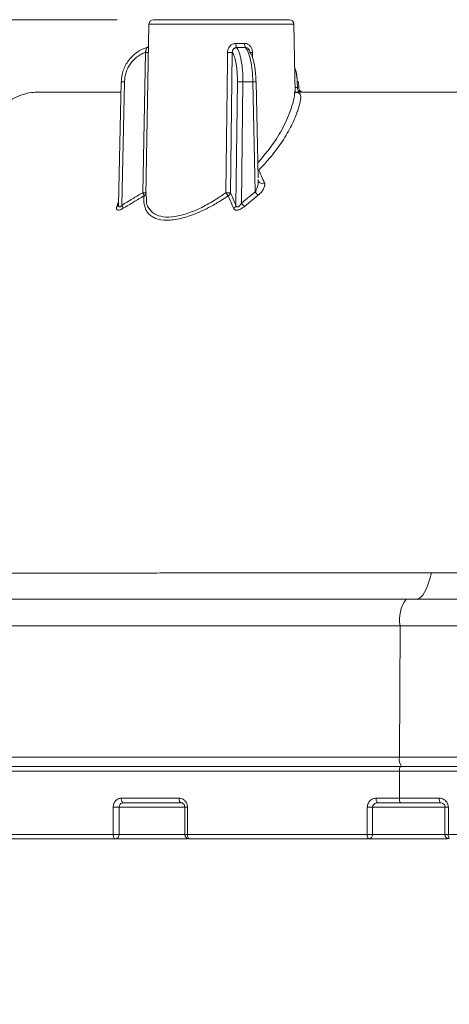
# Model space of a CAD drawing. Header units: millimetres. Extents: x 0 to 420, y 0 to 297.
# Tile 36 of 106: x 62 to 74, y 146 to 173. Entities that reach past the tile are written whole.
import ezdxf

# ---------------------------------------------------------------- set-up
doc = ezdxf.new("R2010")
doc.units = ezdxf.units.MM
doc.styles.add('SLDTEXTSTYLE0', font='TXT', dxfattribs={"width": 0.75})
doc.dimstyles.new('SLDDIMSTYLE0', dxfattribs={"dimtxt": 3.5, "dimasz": 3.302, "dimexe": 0, "dimexo": 0.0625, "dimgap": 0.875, "dimtad": 2, "dimlfac": 2, "dimrnd": 1e-09, "dimzin": 4, "dimdsep": 46, "dimtxsty": 'SLDTEXTSTYLE0', "dimsah": 1, "dimcen": 0.09, "dimadec": 0, "dimazin": 1, "dimtfac": 1, "dimtofl": 0, "dimtmove": 0, "dimatfit": 3, "dimfxl": 1, "dimfrac": 2, "dimtolj": 1, "dimtzin": 12, "dimarcsym": 0})
doc.dimstyles.new('SLDDIMSTYLE7', dxfattribs={"dimtxt": 3.5, "dimasz": 3.302, "dimexe": 0, "dimexo": 0.0625, "dimgap": 0.875, "dimtad": 2, "dimdec": 4, "dimlfac": 2, "dimzin": 12, "dimdsep": 46, "dimtxsty": 'SLDTEXTSTYLE0', "dimsah": 1, "dimcen": 0.09, "dimazin": 3, "dimtfac": 1, "dimtofl": 0, "dimtmove": 0, "dimatfit": 3, "dimfxl": 1, "dimfrac": 2, "dimtolj": 1, "dimtzin": 12, "dimarcsym": 0})
doc.dimstyles.new('SLDDIMSTYLE8', dxfattribs={"dimtxt": 3.5, "dimasz": 3.302, "dimexe": 0, "dimexo": 0.0625, "dimgap": 0.875, "dimtad": 2, "dimlfac": 2, "dimrnd": 1e-09, "dimzin": 12, "dimdsep": 46, "dimtxsty": 'SLDTEXTSTYLE0', "dimsah": 1, "dimcen": 0.09, "dimadec": 0, "dimazin": 3, "dimtfac": 1, "dimtofl": 0, "dimtmove": 0, "dimatfit": 3, "dimfxl": 1, "dimfrac": 2, "dimtolj": 1, "dimtzin": 12, "dimarcsym": 0})

# ---------------------------------------------------------------- blocks, each defined once
blk = doc.blocks.new('_D_7')
at = {"color": 7, "linetype": 'Continuous', "lineweight": 0}
for p, q in [((45.13, 151.853), (45.13, 138.981)), ((143.23, 151.599), (143.23, 138.981)), ((143.23, 139.981), (45.13, 139.981))]:
    blk.add_line(p, q, dxfattribs=at)
for points in [[(45.13, 139.981), (48.432, 139.473), (48.432, 140.489)], [(143.23, 139.981), (139.928, 140.489), (139.928, 139.473)]]:
    blk.add_solid(points, dxfattribs=at)
at = {"color": 7, "linetype": 'Continuous', "lineweight": 0, "insert": (87.068, 144.493), "char_height": 3.5, "attachment_point": 1, "style": 'SLDTEXTSTYLE0'}
blk.add_mtext('196.20', dxfattribs=at)
blk = doc.blocks.new('_D_8')
at = {"color": 7, "linetype": 'Continuous', "lineweight": 0}
for p, q in [((173.506, 156.836), (173.506, 131.598)), ((45.13, 151.853), (45.13, 131.598)), ((45.13, 132.598), (173.506, 132.598))]:
    blk.add_line(p, q, dxfattribs=at)
for points in [[(45.13, 132.598), (48.432, 132.09), (48.432, 133.106)], [(173.506, 132.598), (170.204, 133.106), (170.204, 132.09)]]:
    blk.add_solid(points, dxfattribs=at)
at = {"color": 7, "linetype": 'Continuous', "lineweight": 0, "insert": (101.459, 137.11), "char_height": 3.5, "attachment_point": 1, "style": 'SLDTEXTSTYLE0'}
blk.add_mtext('256.80', dxfattribs=at)
blk = doc.blocks.new('_D_12')
at = {"color": 7, "linetype": 'Continuous', "lineweight": 0}
for start, end in [(50, 74.8773), (0, 50), (335.1227, 0)]:
    blk.add_arc((140.188, 152.474), 14.324, start, end, dxfattribs=at)
for points in [[(149.396, 163.447), (146.923, 165.693), (146.362, 164.846)], [(154.512, 152.474), (153.634, 149.25), (154.644, 149.136)]]:
    blk.add_solid(points, dxfattribs=at)
at = {"color": 7, "linetype": 'Continuous', "lineweight": 0, "insert": (156.311, 162.83), "char_height": 3.5, "attachment_point": 1, "rotation": 292.1294, "style": 'SLDTEXTSTYLE0'}
blk.add_mtext('50°', dxfattribs=at)
blk = doc.blocks.new('_D_13')
at = {"color": 7, "linetype": 'Continuous', "lineweight": 0}
for p, q in [((64.996, 173.224), (34.123, 173.224)), ((35.123, 150.599), (35.123, 173.224)), ((46.429, 150.599), (34.123, 150.599))]:
    blk.add_line(p, q, dxfattribs=at)
for points in [[(35.123, 173.224), (34.615, 169.922), (35.631, 169.922)], [(35.123, 150.599), (35.631, 153.901), (34.615, 153.901)]]:
    blk.add_solid(points, dxfattribs=at)
at = {"color": 7, "linetype": 'Continuous', "lineweight": 0, "insert": (30.611, 156.093), "char_height": 3.5, "attachment_point": 1, "rotation": 90, "style": 'SLDTEXTSTYLE0'}
blk.add_mtext('45.25', dxfattribs=at)

msp = doc.modelspace()

# ---------------------------------------------------------------- linework, layer by layer
at = {"color": 7, "linetype": 'Continuous', "lineweight": 15}
for p, q in [((65.87087963, 173.10104612), (65.78823965, 168.36652998)), ((69.90816857, 171.21040914), (69.87516809, 173.10104612)), ((65.70081826, 168.44671313), (65.77226933, 172.32140247)), ((68.17434583, 172.32140247), (68.1234714, 168.44671313)), ((65.10327797, 171.50858138), (65.03058266, 168.10810659)), ((65.19590173, 171.50808964), (65.12307044, 168.10120735)), ((68.27203598, 168.10120735), (68.31408519, 171.50808964)), ((68.42574518, 168.1531081), (68.46715551, 171.50808964)), ((68.74124002, 171.50808964), (68.80628545, 168.46547369)), ((68.89046397, 168.86100266), (68.83386377, 171.50858138)), ((69.97493323, 171.34668026), (69.97094903, 171.50808964)), ((70.01160405, 171.34418432), (70.00753604, 171.50899116)), ((69.89498198, 171.21017817), (69.89702437, 171.23407219)), ((68.89453199, 168.7595332), (68.89415573, 168.75927243)), ((65.7965843, 168.36638097), (65.80018293, 168.28001384)), ((68.42574518, 168.1531081), (68.80628545, 168.46547369)), ((68.89166537, 168.37859247), (68.51193722, 168.06622688)), ((47.68009338, 156.48695175), (72.80903444, 156.48695175)), ((72.79459614, 152.85322908), (72.80903444, 156.48695175)), ((72.80903444, 156.48695175), (115.93701172, 156.48695175)), ((47.6183318, 152.85322908), (72.79459614, 152.85322908)), ((72.79459614, 152.85322908), (115.95145095, 152.85322908)), ((72.9625462, 152.59886626), (73.02469894, 152.59886626)), ((47.61188332, 152.47386042), (72.79308926, 152.47386042)), ((72.79308926, 152.47386042), (115.95295969, 152.47386042)), ((72.79308926, 152.47386042), (72.79308926, 151.72386263)), ((64.88216337, 150.7238606), (64.88216337, 151.47386584)), ((64.88216337, 151.47386584), (65.04507404, 151.47386584)), ((65.04507404, 150.7238606), (65.04507404, 151.47386584)), ((65.10613713, 151.72386263), (66.70275185, 151.72386263)), ((66.6341022, 151.59886424), (66.75376411, 151.59886424)), ((66.86014164, 151.47386584), (66.86014164, 150.7238606)), ((66.93499017, 151.47386584), (66.93499017, 150.7238606)), ((71.9052371, 150.7238606), (71.9052371, 151.47386584)), ((71.9052371, 151.47386584), (72.05068361, 151.47386584)), ((72.05068361, 150.7238606), (72.05068361, 151.47386584)), ((72.15196587, 151.72386263), (72.79308926, 151.72386263)), ((72.79308926, 151.72386263), (73.89418915, 151.72386263)), ((74.04595468, 151.47386584), (74.04595468, 150.7238606)), ((74.14428185, 151.47386584), (74.14428185, 150.7238606)), ((60.35370793, 150.7238606), (64.88216337, 150.7238606)), ((64.88216337, 150.7238606), (65.04507404, 150.7238606)), ((66.86014164, 150.7238606), (66.93499017, 150.7238606)), ((66.93499017, 150.7238606), (71.9052371, 150.7238606)), ((71.9052371, 150.7238606), (72.05068361, 150.7238606)), ((74.04595468, 150.7238606), (74.14428185, 150.7238606)), ((74.14428185, 150.7238606), (79.11828387, 150.7238606)), ((64.9399184, 150.59886221), (66.92937989, 150.59886221)), ((71.9369803, 150.59886221), (74.11519199, 150.59886221))]:
    msp.add_line(p, q, dxfattribs=at)
at = {"color": 8, "linetype": 'Continuous', "lineweight": 15}
for p, q in [((69.87516809, 173.10104612), (65.87087963, 173.10104612)), ((68.73003434, 172.32140247), (68.73301271, 172.17134777)), ((69.90578998, 171.34668026), (69.97493323, 171.34668026)), ((64.98431641, 168.06622688), (65.03267068, 168.20577625)), ((66.86014164, 151.47386584), (65.04507404, 151.47386584)), ((66.93499017, 151.47386584), (66.86014164, 151.47386584)), ((74.04595468, 151.47386584), (72.05068361, 151.47386584)), ((74.14428185, 151.47386584), (74.04595468, 151.47386584)), ((66.86014164, 150.7238606), (65.04507404, 150.7238606)), ((74.04595468, 150.7238606), (72.05068361, 150.7238606))]:
    msp.add_line(p, q, dxfattribs=at)
at = {"color": 8, "linetype": 'Continuous', "lineweight": 15, "flags": 128}
msp.add_lwpolyline([(69.97094903, 171.50808964), (69.98648349, 171.50847707), (69.99802723, 171.50876019), (70.00513602, 171.50893156), (70.00753604, 171.50899116)], dxfattribs=at)
at = {"color": 7, "linetype": 'Continuous', "lineweight": 15, "flags": 128}
for points in [[(73.26793991, 157.22386632), (73.32420111, 157.2357351), (73.37992772, 157.27123711), (73.43459077, 157.33004455), (73.4876715, 157.41157625), (73.5386642, 157.51507971), (73.58708646, 157.63955656), (73.63247726, 157.78382961), (73.6744054, 157.94653539)], [(65.10613713, 151.72386263), (65.1072305, 151.69947688), (65.11046964, 151.6760299), (65.11573162, 151.65441576), (65.12280967, 151.63547639), (65.13143558, 151.61992703), (65.1412778, 151.60837863), (65.15195634, 151.60126332), (65.16306143, 151.59886424)], [(66.70275185, 151.72386263), (66.70373346, 151.69947688), (66.70663547, 151.6760299), (66.71134982, 151.65441576), (66.71769399, 151.63547639), (66.72542397, 151.61992703), (66.73424359, 151.60837863), (66.743812, 151.60126332), (66.75376411, 151.59886424)], [(64.9399184, 150.59886221), (64.92865126, 150.6012613), (64.91781626, 150.6083766), (64.90783062, 150.61993245), (64.89907991, 150.63547436), (64.89189755, 150.65441374), (64.88655921, 150.67602787), (64.8832735, 150.69947485), (64.88216337, 150.7238606)], [(66.93499017, 150.7238606), (66.93595316, 150.69947485), (66.93880673, 150.67602787), (66.94344286, 150.65441374), (66.94967899, 150.63547436), (66.95727858, 150.61993245), (66.9659492, 150.6083766), (66.97535742, 150.6012613), (66.98514189, 150.59886221)]]:
    msp.add_lwpolyline(points, dxfattribs=at)
at = {"color": 7, "linetype": 'Continuous', "lineweight": 15}
for centre, radius, start, end in [((65.99586115, 173.09886302), 0.125, 90, 179.000000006), ((69.75018683, 173.09886302), 0.125, 0.999999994, 90), ((65.77879333, 172.57008088), 0.12205924, 286.224723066, 311.71976036), ((68.54909119, 172.55133398), 0.27567306, 175.920656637, 200.924042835), ((68.69915368, 172.55509827), 0.18865245, 175.181571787, 212.807524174), ((65.8367526, 175.62134222), 3.30056972, 268.880540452, 270.35602938), ((68.10871273, 175.32269934), 3.00201443, 268.747241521, 271.252758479), ((68.66604009, 175.5826253), 3.26185065, 269.937137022, 271.12415806), ((68.39062035, 168.51948688), 2.98958259, 88.533032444, 91.466967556), ((70.08488489, 171.33259491), 0.1108502, 172.699886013, 258.775925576), ((68.99582315, 168.82014563), 0.11723957, 207.509678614, 303.922859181), ((69.14305597, 168.71102929), 0.41678764, 216.097590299, 232.903120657), ((64.9550334, 168.14520952), 0.08423629, 290.342388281, 334.159766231), ((64.87128943, 167.9461737), 0.29568414, 13.324477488, 31.622602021), ((68.14772154, 168.1269199), 0.12694572, 297.500985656, 348.314025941), ((68.76093909, 168.39944833), 0.41597893, 216.312857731, 233.230840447), ((73.74249514, 156.65895017), 0.94917456, 143.475553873, 190.440154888), ((73.11791427, 152.79200865), 0.32906315, 169.277956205, 215.940603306), ((72.95173051, 152.50349181), 0.16138484, 143.773753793, 190.579931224), ((72.30179455, 151.69451524), 0.1526758, 168.917613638, 218.792181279), ((72.95170542, 151.69423121), 0.16136018, 169.418423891, 216.229369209), ((74.05910648, 151.69407305), 0.16758623, 169.760878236, 214.619115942), ((64.92906083, 150.7147268), 0.11637221, 275.353506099, 4.50165022), ((66.98514121, 150.72386302), 0.125, 180, 270), ((72.05209737, 150.69462583), 0.14974181, 168.741575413, 219.756402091), ((71.93105157, 150.71846884), 0.11975348, 272.837747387, 2.58054713), ((74.17095436, 150.72386302), 0.125, 180, 270), ((74.31073774, 150.6940341), 0.16910701, 169.841228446, 214.249028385)]:
    msp.add_arc(centre, radius, start, end, dxfattribs=at)
at = {"color": 8, "linetype": 'Continuous', "lineweight": 15}
for centre, radius, start, end in [((65.14255024, 170.18235479), 1.32680793, 87.695491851, 91.69614876), ((68.79746572, 169.64096776), 1.86796826, 88.883500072, 91.724859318)]:
    msp.add_arc(centre, radius, start, end, dxfattribs=at)
at = {"color": 7, "linetype": 'Continuous', "lineweight": 15}
for points, knots in [([(67.87302399, 173.22386302), (67.37518423, 173.22386302), (66.89769708, 173.22386302), (66.19364459, 173.22386302), (65.99586221, 173.22386302), (65.99586115, 173.22386302)], [0, 0, 0, 0, 0.5, 0.5, 1, 1, 1, 1]), ([(69.75018683, 173.22386302), (69.75018576, 173.22386302), (69.55240339, 173.22386302), (68.8483509, 173.22386302), (68.37086374, 173.22386302), (67.87302399, 173.22386302)], [0, 0, 0, 0, 0.5, 0.5, 1, 1, 1, 1]), ([(65.81289846, 172.45288396), (65.61487741, 172.39468862), (65.43623961, 172.26992221), (65.24651923, 172.01575801), (65.19718216, 171.92205163), (65.12813009, 171.71979363), (65.10971267, 171.61549631), (65.10752729, 171.50809027)], [0, 0, 0, 0, 0.5, 0.5, 0.75, 0.75, 1, 1, 1, 1]), ([(65.77226948, 172.3214), (65.77465812, 172.32984395), (65.77939079, 172.34657418), (65.78552303, 172.37121348), (65.7910693, 172.39396738), (65.79752064, 172.42032674), (65.80437969, 172.44710794), (65.8099774, 172.45090338), (65.81289846, 172.45288396)], [0, 0, 0, 0, 0.1298327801, 0.2572411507, 0.3814946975, 0.501695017, 0.7399685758, 1, 1, 1, 1]), ([(65.84779586, 172.46404383), (65.84271973, 172.46166467), (65.83235108, 172.45680491), (65.81654764, 172.45234863), (65.80848101, 172.450074)], [0, 0, 0, 0, 0.4895652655, 1, 1, 1, 1]), ([(65.86085859, 172.46560846), (65.86030547, 172.46629426), (65.85815072, 172.46896591), (65.85381264, 172.46659849), (65.8479542, 172.46411106), (65.84779586, 172.46404383)], [0, 0, 0, 0, 0.2515060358, 0.9797699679, 1, 1, 1, 1]), ([(68.04307916, 172.3214), (68.04354339, 172.3320769), (68.04446566, 172.35328879), (68.05036575, 172.38457411), (68.0610971, 172.41999764), (68.07907196, 172.45822084), (68.10705945, 172.49647863), (68.14189376, 172.52846798), (68.18283962, 172.55229497), (68.22751843, 172.56822603), (68.25866671, 172.57004266), (68.27411625, 172.5709437)], [0, 0, 0, 0, 0.08440537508, 0.16768878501, 0.25094635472, 0.37683107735, 0.50000135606, 0.62458296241, 0.74970327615, 0.87585290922, 1, 1, 1, 1]), ([(68.29159747, 172.45288393), (68.28452274, 172.45263301), (68.27045476, 172.45213407), (68.25022045, 172.4465987), (68.23179371, 172.43803606), (68.21583724, 172.42680811), (68.19542308, 172.40655574), (68.1758546, 172.37095587), (68.17485713, 172.3382055), (68.17434529, 172.3214)], [0, 0, 0, 0, 0.1059824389, 0.2107442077, 0.3125847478, 0.4100540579, 0.5021258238, 0.7445212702, 1, 1, 1, 1]), ([(68.46715506, 171.50809027), (68.46806744, 171.6154963), (68.46459836, 171.71979364), (68.4489567, 171.92205162), (68.4370718, 172.01575791), (68.38987328, 172.26992237), (68.34381613, 172.39468773), (68.29159747, 172.45288393)], [0, 0, 0, 0, 0.25, 0.25, 0.5, 0.5, 1, 1, 1, 1]), ([(68.51116801, 172.5709437), (68.5211007, 172.57056659), (68.54097885, 172.5698119), (68.5702459, 172.56277495), (68.60282071, 172.54980866), (68.63717529, 172.52849258), (68.66973967, 172.49668543), (68.69586779, 172.45844594), (68.71462458, 172.4154204), (68.7270248, 172.36918517), (68.72902923, 172.33736766), (68.73003516, 172.3214)], [0, 0, 0, 0, 0.0828008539, 0.1657082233, 0.2504849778, 0.3752828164, 0.4995795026, 0.6224133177, 0.7486337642, 0.8738514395, 1, 1, 1, 1]), ([(68.54059148, 172.45288396), (68.59437954, 172.39468862), (68.64381148, 172.26992221), (68.69779668, 172.01575801), (68.71217252, 171.92205163), (68.73315253, 171.71979363), (68.7393569, 171.61549631), (68.74123973, 171.50809027)], [0, 0, 0, 0, 0.5, 0.5, 0.75, 0.75, 1, 1, 1, 1]), ([(68.66244934, 172.3214), (68.66135887, 172.32984395), (68.65919829, 172.34657418), (68.65161812, 172.37121348), (68.64068453, 172.39396738), (68.62174381, 172.42032674), (68.58898524, 172.44710794), (68.55718556, 172.45090338), (68.54059148, 172.45288396)], [0, 0, 0, 0, 0.1298327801, 0.2572411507, 0.3814946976, 0.501695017, 0.7399685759, 1, 1, 1, 1]), ([(65.77226948, 172.3214), (65.75192108, 172.31371735), (65.71128389, 172.29837456), (65.65267901, 172.26926158), (65.5961049, 172.23577483), (65.52427667, 172.18523885), (65.44168401, 172.11208416), (65.35721181, 172.00981845), (65.28845171, 171.89565075), (65.23790751, 171.771939), (65.20436298, 171.64180981), (65.19872341, 171.55267874), (65.19590217, 171.50809027)], [0, 0, 0, 0, 0.0626555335, 0.1251275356, 0.1877911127, 0.2510179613, 0.3761119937, 0.5008085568, 0.6255046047, 0.7504593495, 0.8751654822, 1, 1, 1, 1]), ([(68.31408527, 171.50809027), (68.31423562, 171.53042876), (68.31453549, 171.57498523), (68.31330717, 171.64127041), (68.31083923, 171.70672181), (68.30577943, 171.79233142), (68.2962826, 171.895584), (68.27995716, 172.00965498), (68.25916126, 172.11208807), (68.23418606, 172.1995323), (68.20596266, 172.2724441), (68.1848699, 172.30510384), (68.17434529, 172.3214)], [0, 0, 0, 0, 0.0625697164, 0.1248018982, 0.1870634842, 0.2497208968, 0.3744280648, 0.4993724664, 0.6238215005, 0.7491638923, 0.8748408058, 1, 1, 1, 1]), ([(68.66244934, 172.3214), (68.66802191, 172.31371735), (68.67915073, 172.29837456), (68.69530947, 172.26926158), (68.71099252, 172.23577483), (68.73102971, 172.18523885), (68.7543052, 172.11208416), (68.7785399, 172.00981845), (68.79875081, 171.89565075), (68.81423015, 171.771939), (68.82525487, 171.64180981), (68.82816087, 171.55267874), (68.82961462, 171.50809027)], [0, 0, 0, 0, 0.0626555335, 0.1251275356, 0.1877911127, 0.2510179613, 0.3761119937, 0.5008085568, 0.6255046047, 0.7504593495, 0.8751654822, 1, 1, 1, 1]), ([(69.97094903, 171.50808964), (69.9654022, 171.61665895), (69.95822047, 171.75722839), (69.90759836, 171.87621811), (69.89607442, 171.90330569)], [0, 0, 0, 0, 0.7723535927, 1, 1, 1, 1]), ([(69.97094903, 171.50808964), (69.96548982, 171.59864054), (69.95763412, 171.7289417), (69.91084534, 171.84070481), (69.89657175, 171.87479977)], [0, 0, 0, 0, 0.6949354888, 1, 1, 1, 1]), ([(69.97493325, 171.34668147), (69.98060789, 171.3465429), (69.99180717, 171.34626941), (70.00311864, 171.34599542), (70.01027591, 171.34581382), (70.01113928, 171.34579004), (70.01156489, 171.34577831)], [0, 0, 0, 0, 0.26030265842, 0.51372567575, 0.76028545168, 1, 1, 1, 1]), ([(70.13652701, 171.22386489), (70.12102772, 171.2254818), (70.09720343, 171.22796718), (70.06846358, 171.2431101), (70.04861048, 171.25874937), (70.03248109, 171.27820678), (70.01664528, 171.30657125), (70.0135674, 171.33032475), (70.01156494, 171.34577874)], [0, 0, 0, 0, 0.2397908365, 0.3685878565, 0.4999932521, 0.6314172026, 0.7602005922, 1, 1, 1, 1]), ([(65.09719085, 171.22386489), (64.93326821, 171.22386319), (64.56370207, 171.22385935), (64.07453712, 171.22389429), (63.49592122, 171.22371197), (63.15901631, 171.22458807), (62.94396956, 171.22334348), (62.79281784, 171.22530142), (62.60622583, 171.2106455), (62.40130036, 171.16684089), (62.21191594, 171.0931675), (62.07158562, 171.02126671), (61.87474817, 170.89215533), (61.61479012, 170.62856867), (61.26696635, 170.28242418), (60.8615372, 169.87646932), (60.05273918, 169.06794182), (59.09989067, 168.1149072), (57.94913978, 166.9642051), (56.92525365, 165.94030353), (55.70265333, 164.71770661), (54.27522316, 163.29027063), (52.64295585, 161.6580128), (50.8480655, 159.86311261), (49.59725491, 158.61230636), (48.95881045, 157.97386412)], [0, 0, 0, 0, 0.06169710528, 0.13909708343, 0.21953043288, 0.36426790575, 0.39897113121, 0.4269386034, 0.44853045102, 0.46399285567, 0.47009843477, 0.4754571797, 0.4804829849, 0.49072510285, 0.50642537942, 0.52245846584, 0.5394473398, 0.60372669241, 0.6370554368, 0.67786125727, 0.72687944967, 0.784110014, 0.84955276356, 0.92320803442, 1, 1, 1, 1]), ([(118.83811507, 171.22386489), (118.39798129, 171.22386489), (117.4830707, 171.22386489), (115.91205154, 171.22386489), (114.17243244, 171.22386489), (111.85640121, 171.22386489), (108.9405763, 171.22386489), (105.48806681, 171.22386489), (101.93504625, 171.22386489), (98.377935, 171.22386489), (94.55931292, 171.22386489), (90.42605511, 171.22386489), (85.98546836, 171.22386489), (81.60924445, 171.22386489), (78.0885164, 171.22386489), (75.41638185, 171.22386489), (73.59292739, 171.22386489), (71.92149247, 171.22386489), (70.68682393, 171.22386489), (70.06968759, 171.22386489), (69.90793388, 171.22386489)], [0, 0, 0, 0, 0.0343020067, 0.071303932, 0.1088187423, 0.1477198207, 0.2137553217, 0.2823439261, 0.3526994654, 0.4226675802, 0.4904907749, 0.5754795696, 0.6636986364, 0.7503499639, 0.8335443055, 0.8733755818, 0.9115167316, 0.9491020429, 0.9866594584, 1, 1, 1, 1]), ([(70.00396587, 170.7845232), (69.99954262, 170.76973339), (69.98911747, 170.73487532), (69.96494651, 170.6643993), (69.9183938, 170.53783519), (69.84030383, 170.35970826), (69.72799145, 170.14364244), (69.59781939, 169.92713656), (69.44960665, 169.70950524), (69.30292018, 169.5172383), (69.1636416, 169.35027816), (69.03775308, 169.20865535), (68.94810486, 169.11600452), (68.90330308, 169.06970217)], [0, 0, 0, 0, 0.0266476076, 0.0628057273, 0.1256146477, 0.2509768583, 0.3741453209, 0.4996822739, 0.6241031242, 0.7495622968, 0.833274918, 0.9166789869, 1, 1, 1, 1]), ([(68.90330308, 169.06970217), (68.92953667, 169.01278652), (68.98232967, 168.89824835), (69.03483665, 168.78156565), (69.06125217, 168.72286424)], [0, 0, 0, 0, 0.4969142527, 1, 1, 1, 1]), ([(68.80628481, 168.46547297), (68.81127259, 168.47412742), (68.82256929, 168.49372869), (68.83866396, 168.52749947), (68.85569645, 168.56864673), (68.8727226, 168.6203142), (68.88547702, 168.67479133), (68.89216834, 168.72460167), (68.89243193, 168.75223627), (68.89254204, 168.76378125)], [0, 0, 0, 0, 0.0894251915, 0.2025370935, 0.3394311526, 0.5001584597, 0.7138833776, 0.8804683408, 1, 1, 1, 1]), ([(68.89254204, 168.76378125), (68.89220647, 168.77220788), (68.89157634, 168.78803124), (68.88866214, 168.8028271), (68.88729988, 168.80974352)], [0, 0, 0, 0, 0.532543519, 1, 1, 1, 1]), ([(69.06125217, 168.72286424), (69.0633653, 168.71738869), (69.0676431, 168.70630404), (69.07052903, 168.68762713), (69.07091852, 168.66730288), (69.06790331, 168.63915183), (69.05854592, 168.60227893), (69.03908016, 168.55679333), (69.01259385, 168.5106219), (68.97899056, 168.46469417), (68.93933272, 168.41996966), (68.90741881, 168.3922681), (68.89166496, 168.37859361)], [0, 0, 0, 0, 0.0597567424, 0.1209707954, 0.184215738, 0.2500122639, 0.372905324, 0.4993970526, 0.6259417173, 0.74970961, 0.8764476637, 1, 1, 1, 1]), ([(65.12306983, 168.10120767), (65.21966432, 168.15970085), (65.41164476, 168.27595537), (65.60483267, 168.39003467), (65.70081856, 168.44671525)], [0, 0, 0, 0, 0.5031475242, 1, 1, 1, 1]), ([(65.73541593, 168.35982328), (65.63962484, 168.30312307), (65.44688722, 168.18903874), (65.25535424, 168.07279193), (65.15901364, 168.01432008)], [0, 0, 0, 0, 0.497002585, 1, 1, 1, 1]), ([(65.73541593, 168.35982328), (65.73472769, 168.36356619), (65.73332323, 168.37120418), (65.72859558, 168.38600604), (65.72177481, 168.40359037), (65.71264135, 168.42417072), (65.70484618, 168.43903511), (65.70081856, 168.44671525)], [0, 0, 0, 0, 0.17961472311, 0.36653211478, 0.56409946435, 0.77477870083, 1, 1, 1, 1]), ([(65.70081856, 168.44671525), (65.72623885, 168.4463409), (65.75245428, 168.44608263), (65.78716121, 168.44608263), (65.79477576, 168.4463409), (65.79323625, 168.44671525)], [0, 0, 0, 0, 0.5, 0.5, 1, 1, 1, 1]), ([(68.05940014, 168.35982328), (68.03094553, 168.34038502), (67.97441437, 168.30176676), (67.88867296, 168.24614325), (67.80302975, 168.192745), (67.7173926, 168.1416994), (67.58632827, 168.06707115), (67.4100509, 167.97514503), (67.18682053, 167.87501796), (66.96760534, 167.79367299), (66.68185942, 167.7123417), (66.35084694, 167.6687486), (66.09006109, 167.71252103), (65.93473355, 167.79384419), (65.84530806, 167.87543387), (65.78131243, 167.97567372), (65.74692529, 168.07756721), (65.73172305, 168.17556793), (65.72772748, 168.26432956), (65.73283515, 168.32776899), (65.73541593, 168.35982328)], [0, 0, 0, 0, 0.0257369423, 0.0511319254, 0.0762173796, 0.1010268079, 0.1255946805, 0.1891710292, 0.2507754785, 0.3138471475, 0.3753119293, 0.5002627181, 0.6246476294, 0.6863291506, 0.7496491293, 0.8111374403, 0.8746030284, 0.9156148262, 0.9573623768, 1, 1, 1, 1]), ([(65.79323625, 168.44671525), (65.79324926, 168.44496037), (65.7932799, 168.4408274), (65.79248874, 168.43194988), (65.78932806, 168.41668907), (65.78031592, 168.39757287), (65.76240456, 168.37589006), (65.74539695, 168.36576515), (65.73541593, 168.35982328)], [0, 0, 0, 0, 0.0516758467, 0.1217033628, 0.2463365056, 0.5003556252, 0.706780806, 1, 1, 1, 1]), ([(67.87302399, 168.3599835), (67.89340923, 168.37409731), (67.9345457, 168.40257831), (67.97500042, 168.43191593), (67.99540774, 168.44671525)], [0, 0, 0, 0, 0.4955515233, 1, 1, 1, 1]), ([(68.05940014, 168.35982328), (68.05702793, 168.36270469), (68.0520543, 168.36874591), (68.04246884, 168.3811032), (68.03129818, 168.39622825), (68.0152289, 168.41775448), (68.00314487, 168.4354105), (67.99540774, 168.44671525)], [0, 0, 0, 0, 0.151944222, 0.3185697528, 0.5005343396, 0.6802033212, 1, 1, 1, 1]), ([(67.99540774, 168.44671525), (68.0041138, 168.44659407), (68.02082492, 168.44636146), (68.04419052, 168.44608562), (68.06413859, 168.44590319), (68.08054163, 168.44581991), (68.0935432, 168.44582959), (68.10348954, 168.44591873), (68.11082828, 168.44606656), (68.11604751, 168.44624991), (68.11959889, 168.44643578), (68.12192713, 168.44660659), (68.12302021, 168.44668348), (68.1234718, 168.44671525)], [0, 0, 0, 0, 0.1523983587, 0.2925259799, 0.420371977, 0.5359261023, 0.6391789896, 0.730122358, 0.8087491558, 0.8750536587, 0.9290315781, 0.9706803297, 1, 1, 1, 1]), ([(68.1234718, 168.44671525), (68.12228613, 168.44115408), (68.12003521, 168.43059646), (68.11294039, 168.41407514), (68.10228079, 168.39663138), (68.08491401, 168.37683808), (68.06863535, 168.3659821), (68.05940014, 168.35982328)], [0, 0, 0, 0, 0.1633475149, 0.3101075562, 0.5003436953, 0.7165347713, 1, 1, 1, 1]), ([(68.20634035, 168.01432008), (68.18179361, 168.07279193), (68.13299268, 168.18903874), (68.08383275, 168.30312307), (68.05940014, 168.35982328)], [0, 0, 0, 0, 0.50299741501, 1, 1, 1, 1]), ([(68.1234718, 168.44671525), (68.14816688, 168.39003467), (68.19786992, 168.27595537), (68.24721011, 168.15970085), (68.2720355, 168.10120767)], [0, 0, 0, 0, 0.4968524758, 1, 1, 1, 1]), ([(65.15901364, 168.01432008), (65.14857796, 168.00820148), (65.12827104, 167.99629521), (65.09854537, 167.98231594), (65.06561944, 167.97020888), (65.03106141, 167.96332081), (65.0013079, 167.96749231), (64.98198851, 167.98197163), (64.97401757, 168.00473451), (64.97445799, 168.03321892), (64.98096199, 168.05499462), (64.98431608, 168.06622425)], [0, 0, 0, 0, 0.0874099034, 0.1700919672, 0.2500803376, 0.3751667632, 0.499353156, 0.6203496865, 0.7494193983, 0.8707766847, 1, 1, 1, 1]), ([(65.03580447, 168.15310764), (65.03400051, 168.14169957), (65.03066117, 168.12058189), (65.0300611, 168.09334289), (65.03301651, 168.07272936), (65.03988409, 168.05723495), (65.05287514, 168.04934445), (65.07371867, 168.05496514), (65.09847022, 168.07314811), (65.11429946, 168.09120374), (65.12306983, 168.10120767)], [0, 0, 0, 0, 0.1584699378, 0.2933464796, 0.4062056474, 0.4997431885, 0.6086276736, 0.7167734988, 0.8430749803, 1, 1, 1, 1]), ([(68.51193658, 168.06622425), (68.5024456, 168.05863179), (68.48389595, 168.04379272), (68.45452114, 168.02372205), (68.41877812, 168.00240165), (68.37642763, 167.98217208), (68.32818002, 167.96758575), (68.28360538, 167.96327583), (68.24749857, 167.97103515), (68.22047523, 167.98814134), (68.21115807, 168.00539734), (68.20634035, 168.01432008)], [0, 0, 0, 0, 0.0868624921, 0.16976841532, 0.2497691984, 0.37860591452, 0.49958991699, 0.62402713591, 0.74958446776, 0.87051510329, 1, 1, 1, 1]), ([(68.2720355, 168.10120767), (68.274128, 168.09300488), (68.27797581, 168.07792115), (68.28920116, 168.06112121), (68.30390823, 168.05179203), (68.32202443, 168.05076701), (68.34986724, 168.06134167), (68.38839598, 168.09651976), (68.41191196, 168.13214823), (68.42574587, 168.15310764)], [0, 0, 0, 0, 0.1282285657, 0.2357936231, 0.3279553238, 0.4128857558, 0.5007973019, 0.706330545, 1, 1, 1, 1]), ([(61.21715797, 157.94229776), (61.31096062, 157.94230423), (61.49857578, 157.94231717), (61.78360939, 157.94234214), (62.0712075, 157.94237118), (62.36152857, 157.94240469), (62.65439689, 157.94244257), (62.94973432, 157.94248484), (63.24742027, 157.9425315), (63.54734179, 157.94258254), (63.84938717, 157.94263797), (64.15344346, 157.94269779), (64.45939643, 157.94276199), (64.76713058, 157.94283058), (65.07652912, 157.94290356), (65.38747395, 157.94298092), (65.69984569, 157.94306267), (66.01352368, 157.94314881), (66.32838817, 157.94323933), (66.64433054, 157.94333425), (66.96124214, 157.94343355), (67.27902547, 157.94353724), (67.59758471, 157.94364532), (67.916823, 157.94375779), (68.2366425, 157.94387464), (68.55694432, 157.94399588), (68.87762855, 157.9441215), (69.19859429, 157.94425151), (69.51973957, 157.94438591), (69.84096154, 157.9445247), (70.16216297, 157.94466787), (70.48325921, 157.94481544), (70.80417786, 157.9449674), (71.12485478, 157.94512374), (71.44522562, 157.94528447), (71.76522557, 157.94544959), (72.08478872, 157.94561909), (72.40385039, 157.94579299), (72.7223384, 157.94597125), (73.04020547, 157.946154), (73.35730841, 157.94634074), (73.56888791, 157.94646946), (73.67440522, 157.94653366)], [0, 0, 0, 0, 0.0260895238, 0.05218178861, 0.07827069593, 0.10435006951, 0.13041366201, 0.15645536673, 0.1824705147, 0.20845498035, 0.23440449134, 0.26031462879, 0.28618083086, 0.31199839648, 0.33776248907, 0.36346814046, 0.38911025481, 0.4146836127, 0.44018287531, 0.46560315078, 0.49094179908, 0.51619666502, 0.54136544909, 0.56644570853, 0.59143485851, 0.61633017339, 0.64112878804, 0.66582769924, 0.69042376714, 0.71491371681, 0.73929417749, 0.76356307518, 0.7877200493, 0.81176474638, 0.83569669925, 0.85951532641, 0.88321993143, 0.90680970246, 0.93028371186, 0.95364091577, 0.97688015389, 1, 1, 1, 1]), ([(73.67440522, 157.94653366), (73.89104656, 157.94666221), (74.39128216, 157.94695906), (75.23907879, 157.94742945), (76.27615381, 157.94800253), (77.49084629, 157.94867337), (79.23374472, 157.94963439), (81.42257897, 157.95091613), (83.48532026, 157.95234296), (85.01323038, 157.95337403), (86.04570819, 157.95395351), (87.1195389, 157.95447301), (88.2367224, 157.95492421), (89.39987184, 157.95530801), (90.61247505, 157.95562988), (91.43805786, 157.95578337), (91.85969041, 157.95586175)], [0, 0, 0, 0, 0.0363313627, 0.0838909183, 0.1418424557, 0.2094575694, 0.2861306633, 0.4312142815, 0.5714388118, 0.625778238, 0.6822225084, 0.7408532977, 0.8017799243, 0.8651426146, 0.9311271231, 1, 1, 1, 1]), ([(58.18683482, 157.22386302), (58.29064693, 157.22386302), (58.49820454, 157.22386302), (58.81402666, 157.22386302), (59.13298126, 157.22386302), (59.4553993, 157.22386302), (59.78119213, 157.22386302), (60.11038341, 157.22386302), (60.44296699, 157.22386302), (60.77894362, 157.22386302), (61.11831635, 157.22386302), (61.92198114, 157.22386302), (63.2218116, 157.22386302), (65.06716406, 157.22386302), (66.97646948, 157.22386302), (68.50379724, 157.22386302), (69.60982681, 157.22386302), (70.27506193, 157.22386302), (70.94462585, 157.22386302), (71.61860865, 157.22386302), (72.29669887, 157.22386302), (72.75198617, 157.22386302), (72.97973581, 157.22386302)], [0, 0, 0, 0, 0.0249216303, 0.0498272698, 0.0747209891, 0.0996068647, 0.1244889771, 0.1493714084, 0.1742582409, 0.1991535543, 0.2240614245, 0.2489859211, 0.3744857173, 0.5000014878, 0.6255012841, 0.7510170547, 0.7925434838, 0.8340330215, 0.8755045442, 0.9169769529, 0.9584691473, 1, 1, 1, 1]), ([(72.97973581, 157.22386302), (73.19960535, 157.22386302), (73.63927698, 157.22386302), (74.30006546, 157.22386302), (74.96164619, 157.22386302), (75.62411994, 157.22386302), (76.28745969, 157.22386302), (76.95167269, 157.22386302), (77.61675698, 157.22386302), (78.28271308, 157.22386302), (78.94954085, 157.22386302), (79.61724031, 157.22386302), (80.28581148, 157.22386302), (80.95525423, 157.22386302), (81.62556902, 157.22386302), (82.52030104, 157.22386302), (83.64007945, 157.22386302), (84.98565747, 157.22386302), (86.33277733, 157.22386302), (87.6814335, 157.22386302), (89.03163959, 157.22386302), (90.38334564, 157.22386302), (91.28530667, 157.22386302), (91.73640598, 157.22386302)], [0, 0, 0, 0, 0.03573752, 0.0714640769, 0.1071815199, 0.1428916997, 0.1785964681, 0.2142976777, 0.2499971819, 0.2856968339, 0.3213984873, 0.3571039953, 0.3928152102, 0.4285339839, 0.4642621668, 0.5000016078, 0.5714652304, 0.6428923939, 0.7142979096, 0.7856966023, 0.8571033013, 0.9285328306, 1, 1, 1, 1]), ([(47.73360318, 152.59886302), (47.76523681, 152.59886302), (47.82848324, 152.59886302), (47.92948492, 152.59886302), (48.03493061, 152.59886302), (48.14526256, 152.59886302), (48.26036235, 152.59886302), (48.3802617, 152.59886302), (48.50495205, 152.59886302), (48.63443584, 152.59886302), (48.76871185, 152.59886302), (48.90778244, 152.59886302), (49.27477344, 152.59886302), (49.92905158, 152.59886302), (50.98387674, 152.59886302), (52.18935778, 152.59886302), (53.54827392, 152.59886302), (55.04663203, 152.59886302), (56.67927663, 152.59886302), (58.43208422, 152.59886302), (60.29069991, 152.59886302), (62.24378585, 152.59886302), (64.26776079, 152.59886302), (66.35663354, 152.59886302), (68.01670606, 152.59886302), (69.21411306, 152.59886302), (69.9256727, 152.59886302), (70.64214679, 152.59886302), (71.36363729, 152.59886302), (72.08979396, 152.59886302), (72.5775439, 152.59886302), (72.82154339, 152.59886302)], [0, 0, 0, 0, 0.0109913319, 0.0219754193, 0.0329538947, 0.0439283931, 0.0549005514, 0.0658720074, 0.0768443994, 0.087819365, 0.0987985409, 0.1097835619, 0.12077606, 0.1829310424, 0.2450931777, 0.3084953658, 0.3719045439, 0.4359493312, 0.5000008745, 0.5640456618, 0.6280972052, 0.6914993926, 0.7549085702, 0.8170635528, 0.8792256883, 0.8993705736, 0.9194956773, 0.9396110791, 0.9597268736, 0.9798531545, 1, 1, 1, 1]), ([(47.86173234, 152.59886302), (49.28323607, 152.59886302), (52.37678206, 152.59886302), (61.20801223, 152.59886302), (66.77081903, 152.59886302), (72.85149665, 152.59886302)], [0, 0, 0, 0, 0.5, 0.5, 1, 1, 1, 1]), ([(72.82154339, 152.59886302), (73.042378, 152.59886302), (73.48396832, 152.59886302), (74.14761875, 152.59886302), (74.81202796, 152.59886302), (75.47729678, 152.59886302), (76.14339821, 152.59886302), (76.81033946, 152.59886302), (77.4781186, 152.59886302), (78.14673613, 152.59886302), (78.81619192, 152.59886302), (79.486486, 152.59886302), (80.15761835, 152.59886302), (80.82958897, 152.59886302), (81.50239787, 152.59886302), (82.17604493, 152.59886302), (82.85053061, 152.59886302), (83.75075897, 152.59886302), (84.87719949, 152.59886302), (86.23041261, 152.59886302), (87.5847561, 152.59886302), (88.94022798, 152.59886302), (90.29682857, 152.59886302), (91.65455755, 152.59886302), (93.01341482, 152.59886302), (93.9197266, 152.59886302), (94.37302399, 152.59886302)], [0, 0, 0, 0, 0.0312775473, 0.0625439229, 0.0938007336, 0.1250495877, 0.1562920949, 0.1875298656, 0.2187645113, 0.2499976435, 0.2812308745, 0.3124658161, 0.34370408, 0.3749472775, 0.4061970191, 0.4374549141, 0.4687225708, 0.5000015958, 0.5625451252, 0.6250503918, 0.6875302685, 0.7499976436, 0.8124654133, 0.8749464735, 0.9374537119, 1, 1, 1, 1]), ([(94.37302399, 152.59886302), (94.1466599, 152.59886302), (93.69401257, 152.59886302), (93.01518606, 152.59886302), (92.33663694, 152.59886302), (91.65836522, 152.59886302), (90.9803709, 152.59886302), (90.30265399, 152.59886302), (89.62521448, 152.59886302), (88.9480524, 152.59886302), (88.27116773, 152.59886302), (87.5945605, 152.59886302), (86.9182307, 152.59886302), (86.24217834, 152.59886302), (85.5664034, 152.59886302), (84.89090601, 152.59886302), (84.21568571, 152.59886302), (83.31596533, 152.59886302), (82.19294553, 152.59886302), (80.84829982, 152.59886302), (79.50698295, 152.59886302), (78.16900468, 152.59886302), (76.83433581, 152.59886302), (75.50308442, 152.59886302), (74.17484817, 152.59886302), (73.29270564, 152.59886302), (72.85149665, 152.59886302)], [0, 0, 0, 0, 0.0312775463, 0.062543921, 0.0938007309, 0.1250495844, 0.1562920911, 0.1875298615, 0.2187645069, 0.2499976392, 0.2812308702, 0.312465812, 0.3437040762, 0.3749472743, 0.4061970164, 0.4374549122, 0.4687225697, 0.5000015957, 0.5625451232, 0.6250503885, 0.6875302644, 0.7499976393, 0.8124654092, 0.8749464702, 0.93745371, 1, 1, 1, 1]), ([(64.8821637, 151.47386302), (64.88256733, 151.48487342), (64.88337089, 151.50679308), (64.88942378, 151.53913025), (64.90054197, 151.57540559), (64.91897896, 151.61418141), (64.94691744, 151.65205755), (64.98091726, 151.68318268), (65.01994103, 151.70598619), (65.06217958, 151.72108895), (65.09153012, 151.7229412), (65.10613723, 151.72386302)], [0, 0, 0, 0, 0.0838622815, 0.1669543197, 0.2507335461, 0.3758109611, 0.4998493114, 0.6237134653, 0.7491585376, 0.8751617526, 1, 1, 1, 1]), ([(65.04507467, 151.47386302), (65.04507467, 151.50668516), (65.05788396, 151.53935169), (65.10142523, 151.5854217), (65.13212708, 151.59886302), (65.16306197, 151.59886302)], [0, 0, 0, 0, 0.5, 0.5, 1, 1, 1, 1]), ([(66.70275273, 151.72386302), (66.71279231, 151.72346024), (66.73283756, 151.72265602), (66.76253637, 151.71601266), (66.79600267, 151.7037809), (66.83190418, 151.68345761), (66.86719898, 151.65251095), (66.89640609, 151.61463933), (66.91795223, 151.57098044), (66.93223705, 151.52346876), (66.93407223, 151.49040026), (66.93498999, 151.47386302)], [0, 0, 0, 0, 0.0834241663, 0.1665666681, 0.2508293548, 0.3760519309, 0.4999574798, 0.6240416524, 0.7493516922, 0.8746532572, 1, 1, 1, 1]), ([(66.74448255, 151.6009504), (66.75973878, 151.59915001), (66.79027717, 151.59554617), (66.82873573, 151.56685995), (66.85514826, 151.52484805), (66.85848389, 151.49098092), (66.86016958, 151.47386584)], [0, 0, 0, 0, 0.2479603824, 0.4963421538, 0.7454717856, 1, 1, 1, 1]), ([(71.90523696, 151.47386302), (71.90568696, 151.48492286), (71.90658317, 151.50694959), (71.91333014, 151.53944339), (71.9257061, 151.57585715), (71.94617766, 151.6147256), (71.97709281, 151.65255205), (72.01459848, 151.68353843), (72.05748646, 151.70617113), (72.1038243, 151.72112094), (72.13596139, 151.72295143), (72.15196594, 151.72386302)], [0, 0, 0, 0, 0.0837697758, 0.1668356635, 0.2506985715, 0.3757212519, 0.4998215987, 0.6235818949, 0.7490963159, 0.8750477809, 1, 1, 1, 1]), ([(72.05068386, 151.47386302), (72.05068386, 151.50688776), (72.06524934, 151.53966989), (72.11414902, 151.58559614), (72.14844629, 151.59886302), (72.18279503, 151.59886302)], [0, 0, 0, 0, 0.5, 0.5, 1, 1, 1, 1]), ([(73.89418953, 151.72386302), (73.90497803, 151.72346384), (73.92651287, 151.72266704), (73.95840531, 151.71608213), (73.99435632, 151.703952), (74.03295277, 151.68374095), (74.07097867, 151.65289455), (74.10251608, 151.61505073), (74.12582092, 151.57132322), (74.14130171, 151.52366728), (74.14328812, 151.49046576), (74.14428144, 151.47386302)], [0, 0, 0, 0, 0.0834794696, 0.1666326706, 0.2508280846, 0.3760388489, 0.4999709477, 0.6240936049, 0.7494156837, 0.8746929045, 1, 1, 1, 1]), ([(73.92119222, 151.59886302), (73.95637415, 151.59886302), (73.99157799, 151.58568928), (74.04213925, 151.53974673), (74.05725036, 151.50709324), (74.05725036, 151.47386302)], [0, 0, 0, 0, 0.5, 0.5, 1, 1, 1, 1])]:
    msp.add_open_spline(points, degree=3, knots=knots, dxfattribs=at)
for points in [[(68.27411625, 172.5709437), (68.35432779, 172.5709437), (68.43354139, 172.5709437), (68.51116801, 172.5709437)], [(68.54059148, 172.45288429), (68.45922711, 172.45246917), (68.37557103, 172.45246924), (68.29159752, 172.45288429)], [(67.99540774, 168.44671525), (68.01189122, 169.73827683), (68.02778309, 171.02983842), (68.04307916, 172.3214)], [(68.46715506, 171.50809027), (68.55849343, 171.50945309), (68.64987217, 171.50945334), (68.74123973, 171.50809027)], [(65.16306197, 151.59886302), (65.68847251, 151.59886302), (66.21498451, 151.59886302), (66.75376409, 151.59886302)], [(72.18279503, 151.59886302), (72.3985095, 151.59886302), (72.60479673, 151.59886302), (72.82154339, 151.59886302)], [(72.82154339, 151.59886302), (73.19790635, 151.59886302), (73.54380793, 151.59886302), (73.92119222, 151.59886302)], [(60.42823501, 150.59886302), (61.85523282, 150.59886302), (63.36355264, 150.59886302), (64.93991798, 150.59886302)], [(66.98514121, 150.59886302), (68.58858167, 150.59886302), (70.24385578, 150.59886302), (71.93697986, 150.59886302)]]:
    msp.add_open_spline(points, degree=3, dxfattribs=at)
at = {"color": 8, "linetype": 'Continuous', "lineweight": 15}
for points, knots in [([(68.8816965, 169.27110497), (69.06574196, 169.49012578), (69.31900445, 169.79151737), (69.60192793, 170.2803176), (69.77375964, 170.6647342), (69.89306539, 171.07073998), (69.89443477, 171.17036733), (69.89498198, 171.21017817)], [0, 0, 0, 0, 0.3170578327, 0.4362990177, 0.6901938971, 0.8762022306, 1, 1, 1, 1]), ([(69.90806892, 171.21612374), (69.93071956, 171.21511164), (70.00905721, 171.21161127), (70.06476964, 171.16278846), (70.07144493, 171.03248597), (70.02640796, 170.86696099), (70.00397466, 170.7845116)], [0, 0, 0, 0, 0.1210028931, 0.4184907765, 0.7103453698, 1, 1, 1, 1]), ([(65.80018293, 168.28001384), (65.80025468, 168.24569884), (65.80049824, 168.12920534), (65.88154556, 167.96812979), (66.05401626, 167.82121885), (66.32717484, 167.7591444), (66.67471962, 167.79038589), (67.07094977, 167.91297788), (67.48255716, 168.1068159), (67.74262197, 168.27543287), (67.87302386, 168.35998092)], [0, 0, 0, 0, 0.05424433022, 0.1841501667, 0.32325639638, 0.45488751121, 0.5875042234, 0.72571259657, 0.86246660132, 1, 1, 1, 1])]:
    msp.add_open_spline(points, degree=3, knots=knots, dxfattribs=at)

# ---------------------------------------------------------------- dimensions: what is measured, and where the dimension line sits
at = {"color": 7, "linetype": 'Continuous', "lineweight": 0}
dim = msp.add_linear_dim(base=(35.12273951, 173.22386302), p1=(47.42852681, 150.59886302), p2=(65.99586115, 173.22386302), angle=90, dimstyle='SLDDIMSTYLE8', dxfattribs=at)
dim.commit()
dim.dimension.update_dxf_attribs({"geometry": '_D_13', "text_midpoint": (35.12273951, 161.91136302), "dimtype": 160})
dim = msp.add_angular_dim_2l(base=(153.17039229, 158.52749713), line1=((47.61188491, 152.47386302), (166.37302399, 152.47386302)), line2=((151.24639355, 165.65234754), (143.6047392, 156.54537851)), dimstyle='SLDDIMSTYLE7', dxfattribs=at)
dim.commit()
dim.dimension.update_dxf_attribs({"geometry": '_D_12', "text_midpoint": (153.45727325, 157.86974788), "dimtype": 162})
for base, p1, p2, picture, middle in [((173.50556892, 132.59813805), (45.1296458, 152.85322613), (173.50556892, 157.83636302), '_D_8', (108.57051646, 132.59813805)), ((45.1296458, 139.98149146), (143.23006822, 152.59886302), (45.1296458, 152.85322613), '_D_7', (94.17985701, 139.98149146))]:
    dim = msp.add_linear_dim(base=base, p1=p1, p2=p2, dimstyle='SLDDIMSTYLE0', dxfattribs=at)
    dim.commit()
    dim.dimension.update_dxf_attribs({"geometry": picture, "text_midpoint": middle, "dimtype": 160})

doc.saveas('drawing.dxf')
